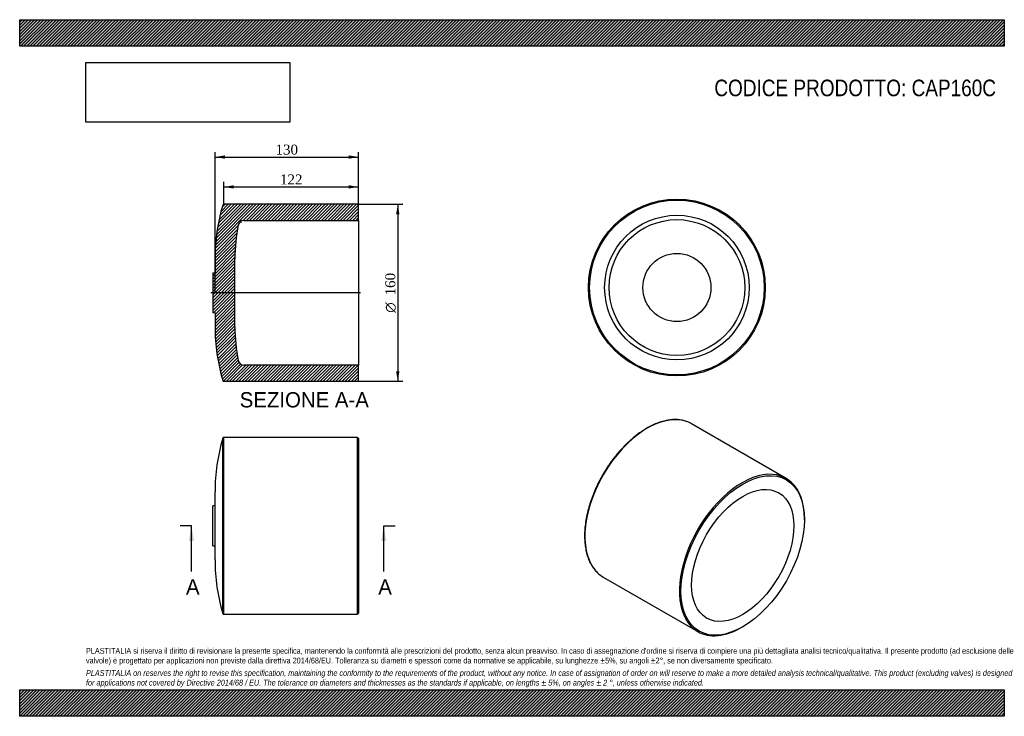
# Model space of a CAD drawing. Header units: millimetres. Extents: x 0 to 891, y 0 to 630.
import ezdxf
from ezdxf.enums import TextEntityAlignment as Align
from ezdxf.lldxf.tags import DXFTag

# ---------------------------------------------------------------- set-up
doc = ezdxf.new("R2010")
doc.units = ezdxf.units.MM
doc.header["$LTSCALE"] = 3
for name, color, linetype in [('CAP160C', 7, 'Continuous'), ('Default', 7, 'Continuous'), ('DV3_Default', 7, 'Continuous')]:
    doc.layers.add(name, color=color, linetype=linetype)
doc.styles.add('SEACAD_Solid_Edge_ANSI', font='seans.ttf')
doc.styles.add('SEACAD_Solid_Edge_ANSI1_Symbols', font='semeca1.ttf')
doc.styles.add('SEACAD_Times_New_Roman', font='times.ttf')
tags = doc.linetypes.add('CENTER2', pattern=[28.575, 19.05, -3.175, 3.175, -3.175]).pattern_tags.tags
tags[10:11] = [DXFTag(74, 4), DXFTag(75, 0), DXFTag(340, '0'), DXFTag(46, 0.0), DXFTag(50, 0.0), DXFTag(44, 0.0), DXFTag(45, 0.0)]
tags[8:9] = [DXFTag(74, 4), DXFTag(75, 0), DXFTag(340, '0'), DXFTag(46, 0.0), DXFTag(50, 0.0), DXFTag(44, 0.0), DXFTag(45, 0.0)]
tags[6:7] = [DXFTag(74, 4), DXFTag(75, 0), DXFTag(340, '0'), DXFTag(46, 0.0), DXFTag(50, 0.0), DXFTag(44, 0.0), DXFTag(45, 0.0)]
tags[4:5] = [DXFTag(74, 4), DXFTag(75, 0), DXFTag(340, '0'), DXFTag(46, 0.0), DXFTag(50, 0.0), DXFTag(44, 0.0), DXFTag(45, 0.0)]
doc.dimstyles.new('ANSImm', dxfattribs={"dimtxt": 9, "dimasz": 9, "dimexe": 4.5, "dimexo": 0, "dimgap": 2.25, "dimtad": 1, "dimdsep": 46, "dimtxsty": 'SEACAD_Times_New_Roman', "dimblk1": '_SE_FILLED', "dimblk2": '_SE_FILLED', "dimsah": 1, "dimcen": 4.5, "dimazin": 0, "dimtfac": 0.85, "dimtdec": 3, "dimtofl": 0, "dimtmove": 0, "dimatfit": 3, "dimfxl": 1, "dimarcsym": 0})
picture_1 = doc.add_image_def('image1.jpg', size_in_pixel=(4302, 1260))

# ---------------------------------------------------------------- blocks, each defined once
blk = doc.blocks.new('SE')
at = {"layer": 'CAP160C', "color": 7, "linetype": 'Continuous'}
for p, q in [((183.79, 92.93), (183.79, 251.5)), ((184.74, 92.22), (184.74, 252.22)), ((305.74, 252.22), (184.74, 252.22)), ((305.74, 92.22), (305.74, 252.22)), ((306.74, 251.22), (305.74, 252.22)), ((306.74, 251.22), (306.74, 93.22)), ((176.74, 141.39), (176.74, 203.04)), ((174.74, 154.22), (174.74, 190.22)), ((176.74, 190.22), (174.74, 190.22)), ((174.74, 154.22), (176.74, 154.22)), ((184.74, 92.22), (305.74, 92.22)), ((305.74, 92.22), (306.74, 93.22))]:
    blk.add_line(p, q, dxfattribs=at)
for centre, radius, start, end in [((347, 203.04), 170.26, 163.46442, 180), ((184.74, 251.22), 1, 90, 163.46442), ((347, 141.39), 170.26, 180, 196.53558), ((184.74, 93.22), 1, 196.53558, 270)]:
    blk.add_arc(centre, radius, start, end, dxfattribs=at)
blk = doc.blocks.new('SE1')
at = {"layer": 'CAP160C', "color": 7, "linetype": 'Continuous'}
for p, q in [((693.59, 215.13), (608.03, 264.53)), ((710.15, 177.69), (710.15, 178.51)), ((528.03, 125.96), (613.59, 76.56)), ((653.59, 80.53), (654.29, 80.93))]:
    blk.add_line(p, q, dxfattribs=at)
for centre, start_param, end_param in [((568.03, 195.24), 3.252088, 6.171222), ((568.03, 195.24), 3.141593, 3.252088), ((653.59, 145.85), 2.356194, 6.283185), ((568.03, 195.24), 6.171222, 6.283185), ((653.59, 145.85), 0, 0.785398)]:
    blk.add_ellipse(centre, major_axis=(-40, -69.28), ratio=0.57735, start_param=start_param, end_param=end_param, dxfattribs=at)
for major_axis in [(39.5, 68.42), (-32.7, -56.64)]:
    blk.add_ellipse((654.29, 145.44), major_axis=major_axis, ratio=0.57735, dxfattribs=at)
for points, knots in [([(603.25, 266.69), (602.64, 266.9), (601.52, 267.27), (599.56, 267.74), (597.5, 268.09), (595.36, 268.3), (593.18, 268.38), (590.96, 268.32), (588.68, 268.13), (586.37, 267.8), (584.03, 267.33), (581.65, 266.73), (579.25, 265.99), (576.83, 265.12), (574.39, 264.12), (571.96, 262.99), (569.62, 261.79), (568.25, 261.02), (567.53, 260.61)], [0, 0, 0, 0, 0.054453, 0.11785, 0.181322, 0.244882, 0.308536, 0.372282, 0.436115, 0.500027, 0.564007, 0.628042, 0.692121, 0.756234, 0.82037, 0.884522, 0.948682, 1, 1, 1, 1]), ([(567.53, 260.61), (567.05, 260.34), (565.88, 259.65), (563.77, 258.32), (561.34, 256.67), (558.9, 254.89), (556.49, 253.01), (554.1, 251.01), (551.73, 248.92), (549.4, 246.72), (547.1, 244.43), (544.84, 242.05), (542.62, 239.58), (540.45, 237.03), (538.34, 234.4), (536.27, 231.69), (534.27, 228.92), (532.33, 226.09), (530.45, 223.2), (528.65, 220.26), (526.91, 217.27), (525.26, 214.24), (523.68, 211.18), (522.19, 208.09), (520.78, 204.97), (519.46, 201.83), (518.23, 198.68), (517.09, 195.53), (516.04, 192.37), (515.1, 189.22), (514.25, 186.09), (513.5, 182.96), (512.85, 179.86), (512.3, 176.79), (511.86, 173.75), (511.53, 170.75), (511.3, 167.8), (511.17, 164.9), (511.15, 162.05), (511.24, 159.26), (511.44, 156.54), (511.74, 153.9), (512.15, 151.32), (512.66, 148.83), (513.28, 146.43), (514, 144.11), (514.82, 141.9), (515.75, 139.78), (516.77, 137.76), (517.89, 135.86), (519.1, 134.07), (520.41, 132.38), (521.8, 130.84), (522.94, 129.7), (523.56, 129.19), (523.71, 129.06)], [0, 0, 0, 0, 0.010187, 0.029522, 0.048856, 0.068188, 0.087518, 0.106845, 0.12617, 0.145492, 0.164812, 0.184129, 0.203444, 0.222758, 0.242069, 0.261379, 0.280688, 0.299996, 0.319304, 0.33861, 0.357917, 0.377224, 0.39653, 0.415838, 0.435146, 0.454455, 0.473766, 0.493078, 0.512392, 0.531708, 0.551026, 0.570347, 0.58967, 0.608997, 0.628326, 0.647658, 0.666994, 0.686332, 0.705673, 0.725016, 0.74436, 0.763704, 0.783047, 0.802387, 0.821721, 0.841047, 0.860362, 0.879661, 0.898942, 0.9182, 0.937432, 0.956636, 0.975811, 0.994957, 1, 1, 1, 1])]:
    blk.add_open_spline(points, degree=3, knots=knots, dxfattribs=at)
blk = doc.blocks.new('SE3')
at = {"color": 7, "linetype": 'Continuous', "style": 'SEACAD_Solid_Edge_ANSI'}
blk.add_text('A', height=13.8, dxfattribs=at).set_placement((324.47, 123.92), align=Align.TOP_LEFT)
blk = doc.blocks.new('SE4')
at = {"color": 7, "linetype": 'Continuous', "style": 'SEACAD_Solid_Edge_ANSI'}
blk.add_text('A', height=13.8, dxfattribs=at).set_placement((150.46, 123.92), align=Align.TOP_LEFT)
blk = doc.blocks.new('SEANNOT_GROUP')
at = {"linetype": 'Continuous'}
blk.add_hatch(color=7, dxfattribs=at).paths.add_polyline_path([(331.75, 158.42), (329.45, 172.22), (327.15, 158.42)])
at = {"color": 7, "linetype": 'Continuous'}
blk.add_lwpolyline([(329.45, 130.82), (329.45, 172.22)], dxfattribs=at)
blk = doc.blocks.new('SEANNOT_GROUP1')
at = {"linetype": 'Continuous'}
blk.add_hatch(color=7, dxfattribs=at).paths.add_polyline_path([(157.73, 158.42), (155.43, 172.22), (153.13, 158.42)])
at = {"color": 7, "linetype": 'Continuous'}
blk.add_lwpolyline([(155.43, 130.82), (155.43, 172.22)], dxfattribs=at)
blk = doc.blocks.new('SE2')
at = {"layer": 'Default', "color": 7, "linetype": 'CENTER2'}
for p, q in [((155.43, 172.22), (145.08, 172.22)), ((329.45, 172.22), (339.8, 172.22))]:
    blk.add_line(p, q, dxfattribs=at)
at = {"layer": 'Default', "color": 7, "linetype": 'CENTER2', "const_width": 0.0001}
blk.add_lwpolyline([(329.45, 172.22), (155.43, 172.22)], dxfattribs=at)
at = {"layer": 'Default'}
for name in ['SEANNOT_GROUP1', 'SEANNOT_GROUP', 'SE4', 'SE3']:
    blk.add_blockref(name, (0, 0), dxfattribs=at)
blk = doc.blocks.new('SE5')
at = {"layer": 'CAP160C', "linetype": 'Continuous'}
h = blk.add_hatch(dxfattribs=at)
h.set_pattern_fill('LINE', scale=0.62992, angle=45, style=0)
edge = h.paths.add_edge_path()
edge.add_line((184.74, 303.03), (305.74, 303.03))
edge.add_line((305.74, 303.03), (306.74, 304.03))
edge.add_line((306.74, 304.03), (306.74, 317.63))
edge.add_line((306.74, 317.63), (202.74, 317.63))
edge.add_arc((202.74, 322.63), 5, 191.58505, 270, ccw=False)
edge.add_arc((347, 352.21), 152.26, 180, 191.58505, ccw=False)
edge.add_line((194.74, 352.21), (194.74, 413.86))
edge.add_arc((347, 413.86), 152.26, 168.41495, 180, ccw=False)
edge.add_arc((202.74, 443.43), 5, 90, 168.41495, ccw=False)
edge.add_line((202.74, 448.43), (306.74, 448.43))
edge.add_line((306.74, 448.43), (306.74, 462.03))
edge.add_line((306.74, 462.03), (305.74, 463.03))
edge.add_line((305.74, 463.03), (184.74, 463.03))
edge.add_arc((184.74, 462.03), 1, 90, 163.46442)
edge.add_arc((347, 413.86), 170.26, 163.46442, 180)
edge.add_line((176.74, 413.86), (176.74, 401.03))
edge.add_line((176.74, 401.03), (174.74, 401.03))
edge.add_line((174.74, 401.03), (174.74, 365.03))
edge.add_line((174.74, 365.03), (176.74, 365.03))
edge.add_line((176.74, 365.03), (176.74, 352.21))
edge.add_arc((347, 352.21), 170.26, 180, 196.53558)
edge.add_arc((184.74, 304.03), 1, 196.53558, 270)
at = {"layer": 'CAP160C', "color": 7, "linetype": 'Continuous'}
for p, q in [((305.74, 463.03), (184.74, 463.03)), ((306.74, 462.03), (305.74, 463.03)), ((306.74, 448.43), (306.74, 462.03)), ((202.74, 448.43), (306.74, 448.43)), ((306.74, 448.43), (306.74, 317.63)), ((176.74, 413.86), (176.74, 401.03)), ((194.74, 352.21), (194.74, 413.86)), ((174.74, 401.03), (174.74, 365.03)), ((174.74, 401.03), (176.74, 401.03)), ((176.74, 365.03), (174.74, 365.03)), ((176.74, 365.03), (176.74, 352.21)), ((306.74, 317.63), (202.74, 317.63)), ((306.74, 304.03), (306.74, 317.63)), ((184.74, 303.03), (305.74, 303.03)), ((305.74, 303.03), (306.74, 304.03))]:
    blk.add_line(p, q, dxfattribs=at)
for centre, radius, start, end in [((347, 413.86), 170.26, 163.46442, 180), ((184.74, 462.03), 1, 90, 163.46442), ((202.74, 443.43), 5, 90, 168.41495), ((347, 413.86), 152.26, 168.41495, 180), ((347, 352.21), 170.26, 180, 196.53558), ((347, 352.21), 152.26, 180, 191.58505), ((202.74, 322.63), 5, 191.58505, 270), ((184.74, 304.03), 1, 196.53558, 270)]:
    blk.add_arc(centre, radius, start, end, dxfattribs=at)
at = {"layer": 'DV3_Default', "color": 7, "linetype": 'CENTER2'}
blk.add_line((308.49, 383.03), (172.99, 383.03), dxfattribs=at)
blk = doc.blocks.new('SE6')
at = {"layer": 'CAP160C', "color": 7, "linetype": 'Continuous'}
for radius in [80, 79, 65.4, 61.4, 30.83]:
    blk.add_circle((594.74, 387.77), radius, dxfattribs=at)
blk = doc.blocks.new('GDimGGroup')
at = {"layer": 'Default', "linetype": 'Continuous'}
for points in [[(343.63, 454.03), (342.13, 463.03), (340.63, 454.03)], [(343.63, 312.03), (340.63, 312.03), (342.13, 303.03)]]:
    blk.add_hatch(color=7, dxfattribs=at).paths.add_polyline_path(points)
at = {"layer": 'Default', "color": 7, "linetype": 'Continuous'}
for p, q in [((305.74, 463.03), (346.63, 463.03)), ((342.13, 463.03), (342.13, 303.03)), ((305.74, 303.03), (346.63, 303.03))]:
    blk.add_line(p, q, dxfattribs=at)
for s, style, p in [('160', 'SEACAD_Times_New_Roman', (330.88, 380.63)), ('O', 'SEACAD_Solid_Edge_ANSI1_Symbols', (330.88, 364.97))]:
    blk.add_text(s, height=9, rotation=90, dxfattribs=dict(at, style=style)).set_placement(p, align=Align.TOP_LEFT)
blk = doc.blocks.new('DMBLK25')
at = {"layer": 'Default', "linetype": 'Continuous'}
for points in [[(185.74, 507.28), (176.74, 505.78), (185.74, 504.28)], [(297.74, 507.28), (297.74, 504.28), (306.74, 505.78)]]:
    blk.add_hatch(color=7, dxfattribs=at).paths.add_polyline_path(points)
at = {"layer": 'Default', "color": 7, "linetype": 'Continuous'}
for p, q in [((176.74, 383.03), (176.74, 510.28)), ((306.74, 455.23), (306.74, 510.28)), ((176.74, 505.78), (306.74, 505.78))]:
    blk.add_line(p, q, dxfattribs=at)
at = {"layer": 'Default', "color": 7, "linetype": 'Continuous', "style": 'SEACAD_Times_New_Roman'}
blk.add_text('130', height=9, dxfattribs=at).set_placement((231.51, 517.03), align=Align.TOP_LEFT)
blk = doc.blocks.new('_SE_FILLED')
at = {"color": 0}
blk.add_line((0, 0), (-1, 0), dxfattribs=at)
blk.add_solid([(0, 0), (-1, -0.1665), (-1, 0.1665), (0, 0)], dxfattribs=at)
blk = doc.blocks.new('DMBLK26')
at = {"layer": 'Default', "linetype": 'Continuous'}
for points in [[(193.74, 480.28), (184.74, 478.78), (193.74, 477.28)], [(297.74, 480.28), (297.74, 477.28), (306.74, 478.78)]]:
    blk.add_hatch(color=7, dxfattribs=at).paths.add_polyline_path(points)
at = {"layer": 'Default', "color": 7, "linetype": 'Continuous'}
for p, q in [((184.74, 463.03), (184.74, 483.28)), ((306.74, 455.23), (306.74, 483.28)), ((184.74, 478.78), (306.74, 478.78))]:
    blk.add_line(p, q, dxfattribs=at)
at = {"layer": 'Default', "color": 7, "linetype": 'Continuous', "style": 'SEACAD_Times_New_Roman'}
blk.add_text('122', height=9, dxfattribs=at).set_placement((235.51, 490.03), align=Align.TOP_LEFT)

msp = doc.modelspace()

# ---------------------------------------------------------------- hatches: boundary and pattern name
at = {"layer": 'Default', "linetype": 'Continuous'}
h = msp.add_hatch(dxfattribs=at)
h.set_pattern_fill('LINE', scale=0.629921, angle=45, style=0)
h.paths.add_polyline_path([(891, 606), (891, 630), (0, 630), (0, 606)])
for points in [[(891, 606), (891, 630), (0, 630), (0, 606)], [(891, 0), (891, 24), (0, 24), (0, 0)]]:
    msp.add_hatch(color=7, dxfattribs=at).paths.add_polyline_path(points)
h = msp.add_hatch(dxfattribs=at)
h.set_pattern_fill('LINE', scale=0.62992, angle=45, style=0)
h.paths.add_polyline_path([(891, 0), (891, 24), (0, 24), (0, 0)])

# ---------------------------------------------------------------- linework, layer by layer
at = {"layer": 'Default', "color": 7, "linetype": 'Continuous'}
for p, q in [((0, 630), (891, 630)), ((0, 606), (0, 630)), ((891, 630), (891, 606)), ((891, 606), (0, 606)), ((0, 24), (891, 24)), ((0, 0), (0, 24)), ((891, 24), (891, 0)), ((891, 0), (0, 0))]:
    msp.add_line(p, q, dxfattribs=at)

# ---------------------------------------------------------------- block references
at = {"layer": 'Default'}
for name in ['SE6', 'SE5', 'GDimGGroup', 'SE1', 'SE', 'SE2']:
    msp.add_blockref(name, (0, 0), dxfattribs=at)

# ---------------------------------------------------------------- texts
at = {"layer": 'Default', "color": 7, "linetype": 'Continuous', "style": 'SEACAD_Solid_Edge_ANSI'}
msp.add_text('SEZIONE A-A', height=13.8, dxfattribs=at).set_placement((199.086, 293.152), align=Align.TOP_LEFT)
at = {"layer": 'Default', "attachment_point": 1}
for s, insert, char_height, width in [('{\\fArial Narrow|b0||i0||c0|p34;\\C7;\\H15.;\\W1.;CODICE PRODOTTO: CAP160C}', (628.584, 575.803), 15, 255.48412), ("{\\fArial Narrow|b0||i0||c0|p34;\\C7;\\H5.25;\\W1.;PLASTITALIA si riserva il diritto di revisionare la presente specifica, mantenendo la conformità alle prescrizioni del prodotto, senza alcun preavviso. In caso di assegnazione d'ordine si riserva di compiere una più dettagliata analisi tecnico/qualitativa. Il presente prodotto (ad esclusione delle \\P}{\\fArial Narrow|b0||i0||c0|p34;\\C7;\\H5.25;\\W1.;valvole) è progettato per applicazioni non previste dalla direttiva 2014/68/EU. Tolleranza su diametri e spessori come da normative se applicabile, su lunghezze ±5%, su angoli ±2°, se non diversamente specificato.\\P}{\\fArial Narrow|b0||i0||c0|p34;\\C7;\\H1.5;\\W1.;   \\P}{\\fArial Narrow|b0||i1||c0|p34;\\C7;\\H5.25;\\W1.;PLASTITALIA on reserves the right to revise this specification, maintaining the conformity to the requirements of the product, without any notice. In case of assignation of order on will reserve to make a more detailed analysis technical/qualitative. This product (excluding valves) is designed \\P}{\\fArial Narrow|b0||i1||c0|p34;\\C7;\\H5.25;\\W1.;for applications not covered by Directive 2014/68 / EU. The tolerance on diameters and thicknesses as the standards if applicable, on lengths ± 5%, on angles ± 2 °, unless otherwise indicated.\\P}", (60, 61.807), 5.25, 771)]:
    msp.add_mtext(s, dxfattribs=dict(at, insert=insert, char_height=char_height, width=width))

# ---------------------------------------------------------------- dimensions: what is measured, and where the dimension line sits
at = {"layer": 'Default', "color": 7, "linetype": 'Continuous'}
for base, p1, picture, middle in [((306.745, 505.785), (176.745, 383.034), 'DMBLK25', (241.745, 505.785)), ((306.745, 478.785), (184.745, 463.034), 'DMBLK26', (245.745, 478.785))]:
    dim = msp.add_linear_dim(base=base, p1=p1, p2=(306.745, 455.234), text='\\A1;<>', dimstyle='ANSImm', dxfattribs=at)
    dim.commit()
    dim.dimension.update_dxf_attribs({"geometry": picture, "text_midpoint": middle, "dimtype": 160})

# ---------------------------------------------------------------- pictures from other files: only their frames are drawn
image = msp.add_image(picture_1, insert=(60, 537.31), size_in_units=(184.371, 54))
image.dxf.flags = 7

doc.saveas('drawing.dxf')
